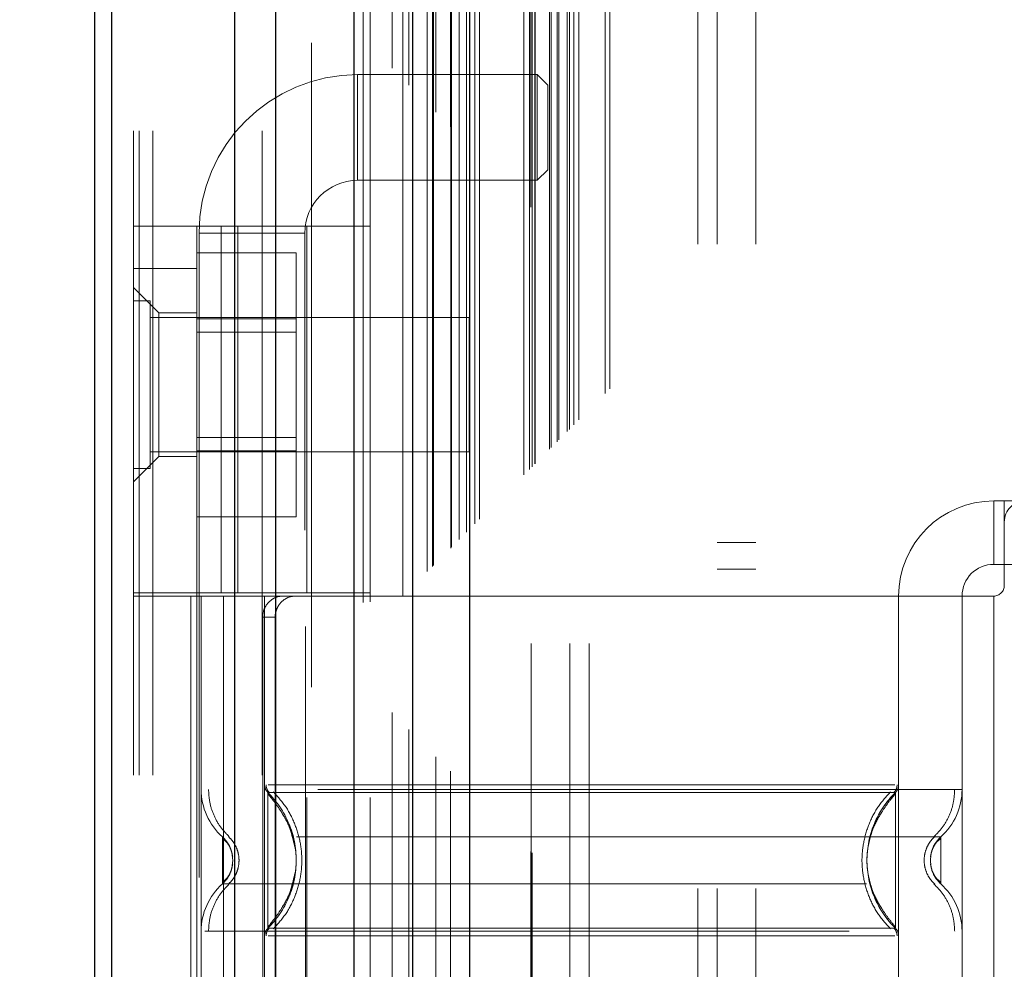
# Model space of a CAD drawing. Header units: inches. Extents: x 0.2 to 10.8, y 0.2 to 8.2.
# Tile 67 of 127: x 2.898 to 3.05, y 4.969 to 5.116. Entities that reach past the tile are written whole.
import ezdxf

# ---------------------------------------------------------------- set-up
doc = ezdxf.new("R2010")
doc.units = ezdxf.units.IN
doc.header["$MEASUREMENT"] = 0
doc.linetypes.add('HIDDEN', pattern=[0.07500000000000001, 0.05, -0.025])
doc.layers.add('DIMENSIONS', color=140, linetype='Continuous')
doc.styles.add('SLDTEXTSTYLE0', font='TXT', dxfattribs={"width": 0.7})
doc.dimstyles.new('SLDDIMSTYLE0', dxfattribs={"dimtxt": 0.0849609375, "dimasz": 0.13, "dimexe": 0, "dimexo": 0.0625, "dimgap": 0.021240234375, "dimtad": 0, "dimtih": 1, "dimtoh": 1, "dimlfac": 12, "dimrnd": 1e-09, "dimzin": 12, "dimdsep": 46, "dimtxsty": 'SLDTEXTSTYLE0', "dimsah": 1, "dimcen": 0.09, "dimadec": 0, "dimazin": 3, "dimtfac": 1, "dimtofl": 0, "dimtmove": 0, "dimatfit": 3, "dimfxl": 0, "dimfrac": 2, "dimtolj": 1, "dimtzin": 12, "dimarcsym": 0})

# ---------------------------------------------------------------- blocks, each defined once
blk = doc.blocks.new('_D_1')
at = {"layer": 'DIMENSIONS'}
for p, q in [((3.146982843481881, 5.21210026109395), (2.498092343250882, 5.21210026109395)), ((2.623092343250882, 5.21210026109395), (2.623092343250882, 4.388212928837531)), ((2.461518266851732, 4.234161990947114), (2.432988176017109, 4.234161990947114)), ((2.432988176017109, 4.234161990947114), (2.432988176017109, 4.09913112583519)), ((2.784666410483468, 4.234161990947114), (2.813196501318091, 4.234161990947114)), ((2.813196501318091, 4.234161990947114), (2.813196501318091, 4.09913112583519)), ((2.432988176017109, 4.09913112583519), (2.461518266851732, 4.09913112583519)), ((2.813196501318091, 4.09913112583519), (2.784666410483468, 4.09913112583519)), ((2.623092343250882, 3.221822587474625), (2.623092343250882, 4.080111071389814)), ((3.146982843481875, 3.221822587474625), (2.498092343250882, 3.221822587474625))]:
    blk.add_line(p, q, dxfattribs=at)
for points in [[(2.623092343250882, 5.21210026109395), (2.603092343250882, 5.08210026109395), (2.643092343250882, 5.08210026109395)], [(2.623092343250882, 3.221822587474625), (2.643092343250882, 3.351822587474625), (2.603092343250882, 3.351822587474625)]]:
    blk.add_solid(points, dxfattribs=at)
at = {"layer": 'DIMENSIONS', "char_height": 0.08333333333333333, "attachment_point": 1, "style": 'SLDTEXTSTYLE0'}
for s, insert in [('23.88', (2.461518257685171, 4.360604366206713)), ('606.6', (2.461518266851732, 4.206553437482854))]:
    blk.add_mtext(s, dxfattribs=dict(at, insert=insert))

msp = doc.modelspace()

# ---------------------------------------------------------------- linework, layer by layer
at = {"color": 7, "linetype": 'HIDDEN', "lineweight": 18}
for p, q in [((2.918267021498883, 2.999052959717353), (2.918267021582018, 5.895670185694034)), ((2.915267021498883, 2.999052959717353), (2.915267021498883, 5.444200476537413)), ((2.916145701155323, 2.999052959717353), (2.916145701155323, 5.443702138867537)), ((2.918267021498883, 2.999052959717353), (2.918267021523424, 5.442704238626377)), ((2.935221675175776, 2.999052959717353), (2.935221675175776, 5.434728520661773)), ((2.937342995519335, 2.999052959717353), (2.937342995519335, 5.43446962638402)), ((2.941965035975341, 5.422147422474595), (2.941965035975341, 3.011772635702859)), ((2.942888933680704, 3.012687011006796), (2.942888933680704, 5.42123583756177)), ((2.950892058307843, 3.025849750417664), (2.950892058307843, 5.408073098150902)), ((2.952025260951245, 3.025956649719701), (2.952025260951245, 5.407966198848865)), ((2.955391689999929, 5.408765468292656), (2.955391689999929, 3.02515738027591)), ((2.957093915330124, 3.026891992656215), (2.957093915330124, 5.40703085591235)), ((2.957999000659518, 5.406125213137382), (2.957999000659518, 3.02779526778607)), ((2.960843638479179, 3.030641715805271), (2.960843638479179, 5.403281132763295)), ((2.961657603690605, 3.031455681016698), (2.961657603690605, 5.402467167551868)), ((2.961807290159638, 3.03160536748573), (2.961807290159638, 5.402317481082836)), ((2.962214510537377, 5.401919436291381), (2.962214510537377, 3.03201515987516)), ((2.964476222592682, 5.399680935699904), (2.964476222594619, 3.034241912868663)), ((2.964507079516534, 3.034303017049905), (2.964507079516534, 5.399621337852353)), ((2.96464103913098, 3.034439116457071), (2.96464103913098, 5.399483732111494)), ((2.965835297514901, 3.035636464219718), (2.965835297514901, 5.398285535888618)), ((2.966960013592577, 3.036758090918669), (2.966960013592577, 5.397164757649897)), ((2.967430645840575, 5.396735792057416), (2.967430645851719, 3.037187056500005)), ((2.968262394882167, 3.038060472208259), (2.968262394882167, 5.395862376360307)), ((2.968993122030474, 3.038791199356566), (2.968993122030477, 5.395131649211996)), ((2.975877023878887, 3.045675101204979), (2.975877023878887, 5.388247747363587)), ((2.976710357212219, 3.046508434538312), (2.976710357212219, 5.387414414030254)), ((2.977127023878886, 5.386997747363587), (2.977127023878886, 3.046925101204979)), ((2.977127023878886, 3.046925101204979), (2.977127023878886, 5.386997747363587)), ((2.977543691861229, 3.047341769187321), (2.977543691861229, 5.386581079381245)), ((2.977591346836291, 3.047372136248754), (2.977591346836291, 5.386538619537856)), ((2.97983535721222, 3.049633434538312), (2.97983535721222, 5.384289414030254)), ((2.97983535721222, 3.049633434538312), (2.97983535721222, 5.384289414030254)), ((2.980076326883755, 3.049874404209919), (2.980076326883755, 5.384048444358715)), ((2.9810055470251, 3.050803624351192), (2.9810055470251, 5.383119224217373)), ((2.981293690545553, 3.051091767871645), (2.981293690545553, 5.382831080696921)), ((2.98291624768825, 3.052694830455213), (2.98291624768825, 5.381226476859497)), ((2.983623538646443, 3.053421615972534), (2.983623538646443, 5.380501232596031)), ((2.984396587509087, 3.054194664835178), (2.984396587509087, 5.379728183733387)), ((2.98848704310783, 3.058285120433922), (2.98848704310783, 5.375637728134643)), ((2.98921548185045, 3.059016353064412), (2.98921548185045, 5.374927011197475)), ((3.002850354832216, 3.08146962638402), (3.002850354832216, 5.352386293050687)), ((3.002850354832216, 3.08146962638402), (3.002850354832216, 5.352386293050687)), ((3.005850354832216, 3.08146962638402), (3.005850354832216, 5.352386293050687)), ((3.011850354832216, 3.08146962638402), (3.011850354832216, 5.352386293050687)), ((2.976982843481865, 3.119503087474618), (2.976982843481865, 5.314419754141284)), ((2.982982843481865, 3.119503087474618), (2.982982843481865, 5.314419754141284)), ((2.985982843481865, 3.119503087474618), (2.985982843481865, 5.314419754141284)), ((2.985982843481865, 3.119503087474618), (2.985982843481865, 5.314419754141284)), ((2.950043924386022, 5.091359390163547), (2.950043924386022, 5.107763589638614)), ((2.977931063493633, 5.107763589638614), (2.950043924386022, 5.107763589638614)), ((2.977931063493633, 5.107763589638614), (2.977931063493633, 5.091359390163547)), ((2.97957148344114, 5.106123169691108), (2.977931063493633, 5.107763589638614)), ((2.97957148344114, 5.106123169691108), (2.97957148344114, 5.092999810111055)), ((2.977931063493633, 5.091359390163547), (2.97957148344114, 5.092999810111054)), ((2.950043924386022, 5.091359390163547), (2.977931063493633, 5.091359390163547)), ((2.915267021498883, 5.08425965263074), (2.95201242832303, 5.08425965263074)), ((2.925109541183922, 5.027337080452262), (2.925109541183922, 5.08425965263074)), ((2.928884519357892, 5.027337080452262), (2.928884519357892, 5.08425965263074)), ((2.931431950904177, 5.08425965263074), (2.931431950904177, 5.027337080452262)), ((2.94216990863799, 5.027337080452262), (2.94216990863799, 5.08425965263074)), ((2.95201242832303, 5.027337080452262), (2.95201242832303, 5.08425965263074)), ((2.925437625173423, 5.083157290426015), (2.941841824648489, 5.083157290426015)), ((2.925437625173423, 5.083157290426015), (2.925437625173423, 4.83709429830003)), ((2.941841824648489, 4.83709429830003), (2.941841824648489, 5.083157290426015)), ((2.925109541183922, 5.080132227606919), (2.940526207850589, 5.080132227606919)), ((2.940526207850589, 5.069884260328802), (2.940526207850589, 5.080132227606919)), ((2.915267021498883, 5.077697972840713), (2.925109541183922, 5.077697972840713)), ((2.919204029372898, 5.070808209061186), (2.915267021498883, 5.074745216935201)), ((2.91787118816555, 5.07265712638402), (2.915267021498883, 5.07265712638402)), ((2.91787118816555, 5.046615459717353), (2.91787118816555, 5.07265712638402)), ((2.967350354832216, 5.070052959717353), (2.91787118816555, 5.070052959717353)), ((2.919204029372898, 5.070808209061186), (2.919204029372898, 5.059653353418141)), ((2.925109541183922, 5.070808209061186), (2.919204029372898, 5.070808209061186)), ((2.925109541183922, 5.069884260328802), (2.940526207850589, 5.069884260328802)), ((2.940526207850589, 5.049388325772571), (2.940526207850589, 5.069884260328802)), ((2.967350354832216, 5.04921962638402), (2.967350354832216, 5.070052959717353)), ((2.940526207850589, 5.067798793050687), (2.925109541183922, 5.067798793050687)), ((2.919204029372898, 5.059653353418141), (2.919204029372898, 5.048498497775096)), ((2.925109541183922, 5.051473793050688), (2.940526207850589, 5.051473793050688)), ((2.915267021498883, 5.044561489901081), (2.919204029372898, 5.048498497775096)), ((2.91787118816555, 5.04921962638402), (2.967350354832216, 5.04921962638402)), ((2.919204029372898, 5.048498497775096), (2.925109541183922, 5.048498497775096)), ((2.925109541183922, 5.049388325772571), (2.940526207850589, 5.049388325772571)), ((2.940526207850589, 5.039140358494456), (2.940526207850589, 5.049388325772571)), ((2.915267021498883, 5.046615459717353), (2.91787118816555, 5.046615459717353)), ((3.048797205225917, 5.041608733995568), (3.048797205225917, 5.03176621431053)), ((3.048797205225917, 5.041608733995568), (3.050437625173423, 5.041608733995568)), ((3.050437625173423, 5.041608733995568), (3.05207804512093, 5.041608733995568)), ((3.050437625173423, 5.038327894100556), (3.050437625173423, 5.041608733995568)), ((2.925109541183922, 5.039140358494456), (2.940526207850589, 5.039140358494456)), ((3.050437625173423, 5.038327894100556), (3.050437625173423, 5.028485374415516)), ((3.011850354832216, 5.035177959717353), (3.005850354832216, 5.035177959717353)), ((3.050437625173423, 5.03176621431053), (3.048797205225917, 5.03176621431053)), ((3.05207804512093, 5.03176621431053), (3.050437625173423, 5.03176621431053)), ((3.005850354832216, 5.031011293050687), (3.011850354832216, 5.031011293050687)), ((2.95201242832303, 5.027337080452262), (2.915267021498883, 5.027337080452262)), ((2.925109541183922, 5.027337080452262), (2.925109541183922, 5.02684495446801)), ((2.95201242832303, 5.02684495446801), (2.915267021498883, 5.02684495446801)), ((2.924174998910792, 5.02684495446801), (2.924174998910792, 4.895611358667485)), ((2.925109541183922, 5.02684495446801), (2.925109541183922, 4.895611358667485)), ((2.925765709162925, 5.02684495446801), (2.925765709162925, 4.895611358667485)), ((2.925765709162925, 5.02684495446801), (2.925765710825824, 4.996838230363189)), ((2.929245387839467, 5.02684495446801), (2.929245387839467, 4.895611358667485)), ((2.935608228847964, 5.02684495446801), (2.935608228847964, 4.895611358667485)), ((2.935608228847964, 5.02684495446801), (2.935608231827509, 4.997548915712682)), ((2.94216990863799, 4.895611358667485), (2.94216990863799, 5.02684495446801)), ((3.034033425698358, 5.02684495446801), (2.95201242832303, 5.02684495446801)), ((2.95201242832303, 4.895611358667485), (2.95201242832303, 5.02684495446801)), ((3.034033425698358, 5.02684495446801), (3.034033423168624, 4.997548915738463)), ((3.048797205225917, 5.02684495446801), (3.034033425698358, 5.02684495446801)), ((3.034033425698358, 5.02684495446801), (3.034033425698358, 4.895611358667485)), ((3.043875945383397, 5.02684495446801), (3.043875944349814, 4.996838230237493)), ((3.043875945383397, 5.02684495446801), (3.043875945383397, 4.895611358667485)), ((3.048797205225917, 5.02684495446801), (3.048797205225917, 4.895611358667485)), ((3.048797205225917, 5.02684495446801), (3.048797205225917, 4.895611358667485)), ((2.935315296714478, 5.023564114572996), (2.935315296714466, 4.898892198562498)), ((2.937248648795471, 5.023564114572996), (2.935315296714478, 5.023564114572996)), ((2.937248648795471, 5.023564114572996), (2.937248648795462, 4.898892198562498)), ((2.93694205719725, 4.995127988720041), (2.93609934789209, 4.996378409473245)), ((3.033542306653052, 4.995956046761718), (3.033542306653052, 4.996378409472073)), ((2.93068553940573, 4.985834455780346), (2.930596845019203, 4.986651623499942)), ((2.930596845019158, 4.985017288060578), (2.930685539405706, 4.985834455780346)), ((2.930686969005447, 4.985834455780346), (2.930599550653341, 4.98663841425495)), ((2.930599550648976, 4.985030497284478), (2.930686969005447, 4.985834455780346)), ((3.039042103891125, 4.986638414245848), (3.038954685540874, 4.985834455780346)), ((3.038954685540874, 4.985834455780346), (3.039042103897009, 4.985030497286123)), ((2.936099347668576, 4.975290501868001), (2.93694205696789, 4.976540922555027)), ((3.033542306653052, 4.975290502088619), (3.033542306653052, 4.975712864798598)), ((2.926339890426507, 4.974830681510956), (3.043875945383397, 4.974830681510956))]:
    msp.add_line(p, q, dxfattribs=at)
at = {"color": 7, "linetype": 'Continuous', "lineweight": 25}
for p, q in [((2.909267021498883, 2.999052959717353), (2.909267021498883, 5.444882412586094)), ((2.911903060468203, 2.999052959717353), (2.911903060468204, 5.443702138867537)), ((2.930979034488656, 2.999052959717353), (2.930979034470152, 5.434728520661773)), ((2.937342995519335, 2.999052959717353), (2.937342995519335, 5.43446962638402)), ((2.949482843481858, 5.408765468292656), (2.949482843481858, 3.02515738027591)), ((2.95856737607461, 5.399680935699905), (2.958567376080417, 3.034241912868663)), ((2.967430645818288, 5.396735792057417), (2.967430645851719, 3.037187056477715))]:
    msp.add_line(p, q, dxfattribs=at)
at = {"color": 7, "linetype": 'HIDDEN', "lineweight": 18, "flags": 128}
msp.add_lwpolyline([(2.976923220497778, 5.387186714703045), (2.976924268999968, 4.191929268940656), (2.976923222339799, 3.046743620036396)], dxfattribs=at)
at = {"color": 7, "linetype": 'HIDDEN', "lineweight": 18}
for centre, radius, start, end in [((2.950043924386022, 5.083157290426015), 0.02460629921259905, 90, 180), ((2.950043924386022, 5.083157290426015), 0.008202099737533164, 90, 180), ((3.048797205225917, 5.02684495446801), 0.01476377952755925, 90, 180), ((3.053718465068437, 5.038327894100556), 0.003280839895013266, 90, 180), ((3.048797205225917, 5.02684495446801), 0.004921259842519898, 90, 180), ((3.048797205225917, 5.028485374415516), 0.001640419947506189, 270.0000000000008, 0), ((2.935608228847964, 4.996838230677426), 0.009842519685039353, 180.0000000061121, 228.2366022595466), ((2.937248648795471, 4.997548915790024), 0.001640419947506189, 180.0000000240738, 225.5237275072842), ((3.032393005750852, 4.997548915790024), 0.001640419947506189, 314.4762724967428, 359.9999999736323), ((3.034033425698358, 4.996838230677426), 0.009842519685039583, 311.7633977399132, 0), ((2.935608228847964, 4.974830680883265), 0.009842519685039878, 131.7633977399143, 180), ((3.034033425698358, 4.974830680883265), 0.009842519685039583, 0, 48.23660226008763), ((2.937248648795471, 4.974119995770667), 0.001640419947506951, 134.476272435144, 180), ((3.032393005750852, 4.974119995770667), 0.001640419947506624, 2.751638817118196e-08, 45.52372749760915)]:
    msp.add_arc(centre, radius, start, end, dxfattribs=at)
for points, knots in [([(2.982593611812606, 3.052400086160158), (2.982591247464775, 3.057351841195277), (2.982585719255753, 3.068929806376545), (2.982588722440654, 3.087245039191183), (2.982590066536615, 3.107133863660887), (2.982589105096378, 3.135833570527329), (2.982589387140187, 3.173253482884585), (2.982589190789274, 3.259363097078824), (2.982589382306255, 3.428631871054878), (2.982589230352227, 3.758507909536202), (2.98258950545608, 4.261824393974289), (2.98258860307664, 4.78086957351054), (2.982590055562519, 5.131010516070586), (2.982589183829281, 5.259629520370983), (2.982589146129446, 5.281013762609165), (2.982590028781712, 5.30249887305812), (2.98258925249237, 5.32412670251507), (2.982585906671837, 5.345032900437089), (2.982592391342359, 5.363721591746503), (2.982600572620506, 5.375577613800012), (2.982612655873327, 5.381065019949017), (2.982613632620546, 5.381508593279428)], [0, 0, 0, 0, 0.006378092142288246, 0.01491296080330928, 0.02359086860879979, 0.03199582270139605, 0.05187951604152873, 0.07178945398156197, 0.1429090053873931, 0.2699055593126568, 0.4966851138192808, 0.7912040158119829, 0.9384598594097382, 0.9476829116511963, 0.95687126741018, 0.966003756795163, 0.9753567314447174, 0.9847289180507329, 0.9929319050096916, 0.9994286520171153, 1, 1, 1, 1]), ([(2.938403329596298, 5.02684495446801), (2.938038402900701, 5.02684495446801), (2.93765899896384, 5.026769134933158), (2.936923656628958, 5.026454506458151), (2.936571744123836, 5.026215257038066), (2.935978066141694, 5.025610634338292), (2.935733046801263, 5.025241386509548), (2.935403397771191, 5.024440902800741), (2.935315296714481, 5.024004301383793), (2.935315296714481, 5.023564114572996)], [0, 0, 0, 0, 0.25, 0.25, 0.5, 0.5, 0.75, 0.75, 1, 1, 1, 1]), ([(2.93724864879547, 5.023564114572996), (2.93724864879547, 5.023998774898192), (2.937332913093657, 5.024425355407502), (2.937656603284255, 5.02522165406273), (2.937895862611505, 5.025586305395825), (2.938485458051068, 5.026191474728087), (2.938840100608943, 5.026435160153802), (2.939595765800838, 5.026759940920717), (2.940003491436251, 5.02684495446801), (2.940407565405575, 5.02684495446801)], [0, 0, 0, 0, 0.25, 0.25, 0.5, 0.5, 0.75, 0.75, 1, 1, 1, 1]), ([(3.043875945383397, 4.996838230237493), (3.043656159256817, 4.996838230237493), (3.043216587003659, 4.996838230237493), (3.039705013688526, 4.996838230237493), (3.034247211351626, 4.996838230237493), (3.026846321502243, 4.996838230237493), (3.017842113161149, 4.996838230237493), (3.00756578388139, 4.996838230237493), (2.996416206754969, 4.996838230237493), (2.984820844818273, 4.996838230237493), (2.973225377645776, 4.996838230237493), (2.962076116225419, 4.996838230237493), (2.951798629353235, 4.996838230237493), (2.94279873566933, 4.996838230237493), (2.935381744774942, 4.996838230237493), (2.929984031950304, 4.996838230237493), (2.926878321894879, 4.996838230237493), (2.926473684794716, 4.996838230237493), (2.926339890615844, 4.996838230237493)], [0, 0, 0, 0, 0.06454114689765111, 0.1290822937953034, 0.1936234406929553, 0.2581645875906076, 0.3227057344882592, 0.3872468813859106, 0.4517880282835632, 0.5163291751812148, 0.580870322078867, 0.645411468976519, 0.7099526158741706, 0.7744937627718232, 0.8390349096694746, 0.9035760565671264, 0.9681172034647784, 1, 1, 1, 1]), ([(2.926906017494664, 4.996838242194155), (2.926947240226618, 4.996150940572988), (2.927030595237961, 4.994761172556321), (2.92769940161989, 4.992766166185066), (2.928722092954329, 4.990934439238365), (2.929687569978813, 4.989950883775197), (2.930164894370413, 4.989464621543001)], [0, 0, 0, 0, 0.247338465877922, 0.5001342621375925, 0.7528702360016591, 1, 1, 1, 1]), ([(2.935845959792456, 4.99755652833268), (2.935851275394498, 4.997447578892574), (2.935862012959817, 4.997227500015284), (2.935965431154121, 4.996911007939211), (2.936117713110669, 4.996615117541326), (2.936266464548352, 4.996453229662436), (2.936340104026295, 4.996373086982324)], [0, 0, 0, 0, 0.2475219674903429, 0.4999966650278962, 0.7524730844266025, 1, 1, 1, 1]), ([(3.033459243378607, 4.997548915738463), (3.033365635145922, 4.997548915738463), (3.033033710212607, 4.997548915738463), (3.030506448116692, 4.997548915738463), (3.026023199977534, 4.997548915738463), (3.019838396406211, 4.997548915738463), (3.012339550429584, 4.997548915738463), (3.003774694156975, 4.997548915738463), (2.994483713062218, 4.997548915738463), (2.984820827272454, 4.997548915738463), (2.975157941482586, 4.997548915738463), (2.965866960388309, 4.997548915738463), (2.957302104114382, 4.997548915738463), (2.949803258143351, 4.997548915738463), (2.943618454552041, 4.997548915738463), (2.939135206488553, 4.997548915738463), (2.936607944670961, 4.997548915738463), (2.936276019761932, 4.997548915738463), (2.936182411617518, 4.997548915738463)], [0, 0, 0, 0, 0.0265656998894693, 0.09419917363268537, 0.161832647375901, 0.2294661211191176, 0.2970995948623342, 0.3647330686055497, 0.4323665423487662, 0.5000000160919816, 0.567633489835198, 0.6352669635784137, 0.7029004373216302, 0.7705339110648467, 0.8381673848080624, 0.9058008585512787, 0.9734343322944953, 1, 1, 1, 1]), ([(2.936954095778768, 4.996476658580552), (2.937615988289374, 4.995748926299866), (2.938939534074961, 4.994293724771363), (2.940314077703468, 4.991644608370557), (2.941191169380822, 4.988803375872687), (2.941492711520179, 4.985834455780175), (2.941191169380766, 4.982865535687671), (2.940314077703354, 4.980024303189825), (2.93893953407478, 4.977375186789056), (2.937615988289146, 4.975919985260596), (2.936954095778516, 4.975192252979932)], [0, 0, 0, 0, 0.1250857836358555, 0.2501263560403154, 0.3751554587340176, 0.5000000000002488, 0.6248445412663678, 0.7498736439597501, 0.8749142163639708, 0.9999999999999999, 0.9999999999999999, 0.9999999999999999, 0.9999999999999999]), ([(3.032792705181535, 4.975192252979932), (3.032129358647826, 4.975919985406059), (3.030802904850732, 4.977375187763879), (3.029425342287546, 4.980024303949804), (3.028546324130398, 4.982865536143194), (3.028244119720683, 4.985834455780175), (3.028546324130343, 4.988803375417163), (3.029425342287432, 4.991644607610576), (3.030802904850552, 4.99429372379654), (3.032129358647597, 4.995748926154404), (3.032792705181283, 4.996476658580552)], [0, 0, 0, 0, 0.1250856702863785, 0.2501262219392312, 0.3751553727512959, 0.4999999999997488, 0.6248446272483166, 0.7498737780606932, 0.8749143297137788, 0.9999999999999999, 0.9999999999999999, 0.9999999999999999, 0.9999999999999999]), ([(3.033301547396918, 4.996373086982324), (3.033375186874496, 4.996453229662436), (3.033523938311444, 4.996615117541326), (3.033676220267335, 4.996911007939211), (3.033779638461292, 4.997227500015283), (3.033790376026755, 4.997447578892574), (3.033795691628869, 4.99755652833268)], [0, 0, 0, 0, 0.2475269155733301, 0.5000033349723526, 0.7524780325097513, 1, 1, 1, 1]), ([(3.039476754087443, 4.989464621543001), (3.039954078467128, 4.989950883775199), (3.040919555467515, 4.990934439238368), (3.041942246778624, 4.992766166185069), (3.042611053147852, 4.994761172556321), (3.042694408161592, 4.996150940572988), (3.042735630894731, 4.996838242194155)], [0, 0, 0, 0, 0.2471297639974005, 0.4998657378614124, 0.7526615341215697, 1, 1, 1, 1]), ([(3.03354230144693, 4.996378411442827), (3.033549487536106, 4.996378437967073), (3.032270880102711, 4.996378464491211), (3.027394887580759, 4.996378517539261), (3.023782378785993, 4.996378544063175), (3.014760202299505, 4.996378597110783), (3.009356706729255, 4.996378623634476), (2.997574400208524, 4.996378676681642), (2.99119786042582, 4.996378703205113), (2.978444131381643, 4.996378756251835), (2.972067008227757, 4.996378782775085), (2.960285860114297, 4.996378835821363), (2.954880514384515, 4.996378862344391), (2.945859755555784, 4.996378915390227), (2.942246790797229, 4.996378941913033), (2.937370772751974, 4.996378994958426), (2.936089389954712, 4.996379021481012), (2.936099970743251, 4.996379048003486)], [0, 0, 0, 0, 0.125, 0.125, 0.25, 0.25, 0.375, 0.375, 0.5, 0.5, 0.625, 0.625, 0.75, 0.75, 0.875, 0.875, 1, 1, 1, 1]), ([(2.936099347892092, 4.996378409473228), (2.936099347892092, 4.996406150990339), (2.936099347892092, 4.994656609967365), (2.936099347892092, 4.989974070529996), (2.936099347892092, 4.985834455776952), (2.936099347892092, 4.981694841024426), (2.936099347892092, 4.977012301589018), (2.936099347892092, 4.975262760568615), (2.936099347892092, 4.975290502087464)], [6.283185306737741, 6.283185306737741, 6.283185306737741, 6.283185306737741, 7.068583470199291, 7.46128255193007, 7.85398163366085, 8.24668071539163, 8.6393797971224, 9.42477796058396, 9.42477796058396, 9.42477796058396, 9.42477796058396]), ([(2.940452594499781, 4.987310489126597), (2.940223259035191, 4.988516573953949), (2.939836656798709, 4.990549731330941), (2.938459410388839, 4.992989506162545), (2.937246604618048, 4.994808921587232), (2.936499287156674, 4.995697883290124), (2.936099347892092, 4.996173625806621)], [0, 0, 0, 0, 0.3903267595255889, 0.657993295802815, 0.8169694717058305, 1, 1, 1, 1]), ([(3.033542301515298, 4.975290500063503), (3.030727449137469, 4.978021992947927), (3.027507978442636, 4.985834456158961), (3.030727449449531, 4.993646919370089), (3.033542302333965, 4.996378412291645)], [0.02713175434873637, 0.02713175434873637, 0.02713175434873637, 0.02713175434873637, 0.499999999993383, 0.9728682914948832, 0.9728682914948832, 0.9728682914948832, 0.9728682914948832]), ([(3.033542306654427, 4.996173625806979), (3.033142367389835, 4.995697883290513), (3.032395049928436, 4.994808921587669), (3.031182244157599, 4.99298950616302), (3.029804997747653, 4.990549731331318), (3.029418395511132, 4.988516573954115), (3.029189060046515, 4.987310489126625)], [0, 0, 0, 0, 0.1830305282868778, 0.3420067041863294, 0.609673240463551, 1, 1, 1, 1]), ([(3.033542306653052, 4.975712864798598), (3.033542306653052, 4.975805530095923), (3.033542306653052, 4.976093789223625), (3.033542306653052, 4.978238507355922), (3.033542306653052, 4.981680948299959), (3.033542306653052, 4.985834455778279), (3.033542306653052, 4.989987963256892), (3.033542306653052, 4.993430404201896), (3.033542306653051, 4.995575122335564), (3.033542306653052, 4.995863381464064), (3.033542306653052, 4.995956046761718)], [0, 0, 0, 0, 0.06819172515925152, 0.2121278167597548, 0.3560639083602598, 0.4999999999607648, 0.6439360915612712, 0.787872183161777, 0.9318082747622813, 1, 1, 1, 1]), ([(2.93947663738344, 4.980701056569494), (2.940000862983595, 4.982412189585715), (2.941049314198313, 4.985834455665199), (2.940000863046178, 4.989256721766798), (2.939476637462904, 4.990967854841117)], [0, 0, 0, 0, 0.4999999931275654, 1, 1, 1, 1]), ([(3.040589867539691, 4.989495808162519), (3.040599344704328, 4.989495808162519), (3.037320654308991, 4.989495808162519), (3.024643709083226, 4.989495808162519), (3.006981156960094, 4.989495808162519), (2.984820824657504, 4.989495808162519), (2.962660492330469, 4.989495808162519), (2.944997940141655, 4.989495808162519), (2.932320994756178, 4.989495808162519), (2.929042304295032, 4.989495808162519), (2.929051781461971, 4.989495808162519)], [4.71241410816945, 4.71241410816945, 4.71241410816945, 4.71241410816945, 5.15721612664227, 5.4883921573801, 5.8858033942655, 6.2832146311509, 6.68062586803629, 7.07803710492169, 7.40921313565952, 7.854015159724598, 7.854015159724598, 7.854015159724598, 7.854015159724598]), ([(2.930143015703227, 4.988029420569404), (2.930018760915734, 4.988270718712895), (2.929736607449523, 4.988818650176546), (2.929297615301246, 4.989252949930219), (2.929051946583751, 4.98949599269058)], [0, 0, 0, 0, 0.4403801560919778, 1, 1, 1, 1]), ([(2.9290525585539, 4.989496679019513), (2.9290525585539, 4.989496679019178), (2.9290525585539, 4.989401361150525), (2.9290525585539, 4.989034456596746), (2.9290525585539, 4.988763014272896), (2.9290525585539, 4.988085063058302), (2.9290525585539, 4.987678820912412), (2.9290525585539, 4.986793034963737), (2.9290525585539, 4.986313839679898), (2.9290525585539, 4.985355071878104), (2.9290525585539, 4.984875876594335), (2.9290525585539, 4.983990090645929), (2.9290525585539, 4.983583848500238), (2.9290525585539, 4.982905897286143), (2.9290525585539, 4.98263445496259), (2.9290525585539, 4.982267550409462), (2.9290525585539, 4.982172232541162), (2.9290525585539, 4.982172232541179)], [0, 0, 0, 0, 0.125, 0.125, 0.25, 0.25, 0.375, 0.375, 0.5, 0.5, 0.625, 0.625, 0.75, 0.75, 0.875, 0.875, 1, 1, 1, 1]), ([(2.930365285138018, 4.987498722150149), (2.930330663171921, 4.987612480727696), (2.930195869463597, 4.98805537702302), (2.929769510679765, 4.988757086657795), (2.929291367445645, 4.989250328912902), (2.929052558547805, 4.98949667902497)], [0, 0, 0, 0, 0.1474872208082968, 0.574212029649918, 1, 1, 1, 1]), ([(2.930658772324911, 4.986349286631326), (2.930609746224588, 4.986647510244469), (2.930510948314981, 4.987248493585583), (2.930160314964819, 4.988054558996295), (2.929684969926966, 4.988748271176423), (2.929264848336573, 4.9890556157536), (2.929052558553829, 4.989210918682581)], [0, 0, 0, 0, 0.2435770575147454, 0.4908590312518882, 0.7427282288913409, 1, 1, 1, 1]), ([(2.930000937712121, 4.989528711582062), (2.930243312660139, 4.989282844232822), (2.930728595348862, 4.988790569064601), (2.931237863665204, 4.987872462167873), (2.931565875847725, 4.986878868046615), (2.931680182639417, 4.985834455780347), (2.931565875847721, 4.984790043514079), (2.931237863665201, 4.983796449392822), (2.930728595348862, 4.982878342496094), (2.930243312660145, 4.982386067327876), (2.930000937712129, 4.982140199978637)], [0, 0, 0, 0, 0.1248322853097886, 0.2499389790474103, 0.3751056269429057, 0.5000000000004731, 0.6248943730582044, 0.7500610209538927, 0.875167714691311, 1, 1, 1, 1]), ([(3.039640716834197, 4.982140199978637), (3.039398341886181, 4.982386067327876), (3.038913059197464, 4.982878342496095), (3.038403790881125, 4.983796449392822), (3.038075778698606, 4.98479004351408), (3.037961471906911, 4.985834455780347), (3.038075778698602, 4.986878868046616), (3.038403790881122, 4.987872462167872), (3.038913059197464, 4.988790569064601), (3.039398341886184, 4.989282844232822), (3.039640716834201, 4.989528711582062)], [0, 0, 0, 0, 0.1248322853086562, 0.2499389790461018, 0.3751056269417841, 0.4999999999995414, 0.6248943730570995, 0.7500610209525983, 0.8751677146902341, 0.9999999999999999, 0.9999999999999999, 0.9999999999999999, 0.9999999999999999]), ([(3.040589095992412, 4.989210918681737), (3.040376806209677, 4.989055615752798), (3.039956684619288, 4.988748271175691), (3.039481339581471, 4.98805455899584), (3.039130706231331, 4.987248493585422), (3.039031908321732, 4.986647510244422), (3.038982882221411, 4.986349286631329)], [0, 0, 0, 0, 0.2572717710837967, 0.5091409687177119, 0.7564229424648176, 1, 1, 1, 1]), ([(3.040589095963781, 4.989496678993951), (3.040350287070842, 4.989250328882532), (3.039872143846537, 4.988757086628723), (3.039445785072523, 4.988055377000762), (3.039310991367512, 4.987612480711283), (3.039276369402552, 4.987498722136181)], [0, 0, 0, 0, 0.4257879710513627, 0.8525127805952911, 1, 1, 1, 1]), ([(3.040589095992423, 4.982172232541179), (3.040589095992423, 4.982172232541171), (3.040589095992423, 4.982267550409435), (3.040589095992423, 4.982634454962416), (3.040589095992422, 4.982905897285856), (3.040589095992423, 4.983583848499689), (3.040589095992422, 4.983990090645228), (3.040589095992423, 4.984875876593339), (3.040589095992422, 4.985355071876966), (3.040589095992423, 4.986313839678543), (3.040589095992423, 4.986793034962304), (3.040589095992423, 4.987678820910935), (3.040589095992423, 4.988085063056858), (3.040589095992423, 4.98876301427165), (3.040589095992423, 4.989034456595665), (3.040589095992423, 4.989401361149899), (3.040589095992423, 4.989496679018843), (3.040589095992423, 4.989496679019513)], [0, 0, 0, 0, 0.125, 0.125, 0.25, 0.25, 0.375, 0.375, 0.5, 0.5, 0.625, 0.625, 0.75, 0.75, 0.875, 0.875, 1, 1, 1, 1]), ([(2.929052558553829, 4.982457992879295), (2.929264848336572, 4.982613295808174), (2.929684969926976, 4.982920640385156), (2.930160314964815, 4.983614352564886), (2.930510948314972, 4.984420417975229), (2.93060974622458, 4.985021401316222), (2.930658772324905, 4.98531962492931)], [0, 0, 0, 0, 0.2572717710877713, 0.50914096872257, 0.7564229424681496, 1, 1, 1, 1]), ([(2.936099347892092, 4.975495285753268), (2.936499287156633, 4.975971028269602), (2.937246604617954, 4.976859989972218), (2.938459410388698, 4.978679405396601), (2.939836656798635, 4.981119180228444), (2.940223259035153, 4.983152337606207), (2.940452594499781, 4.984358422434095)], [0, 0, 0, 0, 0.1830305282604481, 0.3420067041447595, 0.6096732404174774, 0.9999999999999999, 0.9999999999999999, 0.9999999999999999, 0.9999999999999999]), ([(3.029189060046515, 4.984358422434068), (3.029418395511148, 4.983152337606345), (3.029804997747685, 4.98111918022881), (3.03118224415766, 4.978679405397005), (3.032395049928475, 4.976859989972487), (3.033142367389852, 4.975971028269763), (3.033542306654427, 4.975495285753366)], [0, 0, 0, 0, 0.3903267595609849, 0.657993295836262, 0.8169694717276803, 1, 1, 1, 1]), ([(3.038982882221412, 4.985319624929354), (3.039031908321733, 4.98502140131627), (3.039130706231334, 4.984420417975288), (3.039481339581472, 4.983614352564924), (3.039956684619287, 4.982920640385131), (3.040376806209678, 4.982613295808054), (3.040589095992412, 4.982457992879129)], [0, 0, 0, 0, 0.2435770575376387, 0.4908590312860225, 0.7427282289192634, 1, 1, 1, 1]), ([(2.929051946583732, 4.982172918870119), (2.9292976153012, 4.982415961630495), (2.929736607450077, 4.98285026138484), (2.930018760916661, 4.983398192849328), (2.93014301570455, 4.983639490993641)], [0, 0, 0, 0, 0.5596198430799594, 1, 1, 1, 1]), ([(2.92905255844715, 4.982172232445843), (2.929291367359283, 4.982418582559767), (2.929769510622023, 4.982911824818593), (2.930195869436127, 4.983613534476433), (2.930330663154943, 4.984056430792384), (2.930365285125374, 4.984170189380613)], [0, 0, 0, 0, 0.4257879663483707, 0.8525127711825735, 1, 1, 1, 1]), ([(3.03927636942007, 4.984170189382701), (3.039310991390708, 4.984056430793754), (3.039445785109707, 4.983613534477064), (3.039872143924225, 4.982911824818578), (3.040350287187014, 4.982418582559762), (3.040589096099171, 4.982172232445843)], [0, 0, 0, 0, 0.1474872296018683, 0.5742120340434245, 1, 1, 1, 1]), ([(2.93016489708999, 4.982204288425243), (2.929687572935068, 4.981718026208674), (2.928722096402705, 4.980734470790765), (2.927699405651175, 4.978902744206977), (2.927030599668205, 4.976907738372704), (2.926947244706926, 4.975517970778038), (2.926906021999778, 4.974830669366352)], [0, 0, 0, 0, 0.2471297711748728, 0.499865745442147, 0.7526615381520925, 1, 1, 1, 1]), ([(2.929051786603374, 4.982173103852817), (2.929042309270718, 4.982173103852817), (2.932320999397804, 4.982173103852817), (2.94499794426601, 4.982173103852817), (2.962660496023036, 4.982173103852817), (2.984820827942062, 4.982173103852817), (3.006981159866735, 4.982173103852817), (3.024643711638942, 4.982173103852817), (3.037320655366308, 4.982173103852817), (3.040599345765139, 4.982173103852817), (3.040589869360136, 4.982173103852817)], [4.712364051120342, 4.712364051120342, 4.712364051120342, 4.712364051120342, 5.15716607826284, 5.488342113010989, 5.885753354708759, 6.28316459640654, 6.68057583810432, 7.077987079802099, 7.40916311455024, 7.85396503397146, 7.85396503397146, 7.85396503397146, 7.85396503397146]), ([(3.042735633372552, 4.974830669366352), (3.042694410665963, 4.975517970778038), (3.042611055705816, 4.976907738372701), (3.04194224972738, 4.978902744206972), (3.04091955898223, 4.980734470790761), (3.039954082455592, 4.981718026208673), (3.039476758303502, 4.982204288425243)], [0, 0, 0, 0, 0.2473384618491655, 0.5001342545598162, 0.7528702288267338, 1, 1, 1, 1]), ([(2.936340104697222, 4.975295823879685), (2.936266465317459, 4.975215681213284), (2.936117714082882, 4.975053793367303), (2.935965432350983, 4.974757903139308), (2.935862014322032, 4.974441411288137), (2.935851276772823, 4.974221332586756), (2.935845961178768, 4.974112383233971)], [0, 0, 0, 0, 0.2475269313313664, 0.5000033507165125, 0.7524780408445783, 1, 1, 1, 1]), ([(2.93609997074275, 4.975289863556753), (2.936089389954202, 4.975289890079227), (2.937370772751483, 4.975289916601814), (2.942246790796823, 4.975289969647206), (2.945859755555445, 4.975289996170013), (2.954880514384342, 4.975290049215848), (2.960285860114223, 4.975290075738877), (2.972067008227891, 4.975290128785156), (2.978444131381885, 4.975290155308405), (2.991197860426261, 4.975290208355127), (2.997574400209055, 4.975290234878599), (3.009356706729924, 4.975290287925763), (3.014760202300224, 4.975290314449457), (3.023782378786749, 4.975290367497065), (3.027394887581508, 4.975290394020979), (3.03227088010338, 4.975290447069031), (3.033549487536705, 4.975290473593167), (3.033542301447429, 4.975290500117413)], [0, 0, 0, 0, 0.125, 0.125, 0.25, 0.25, 0.375, 0.375, 0.5, 0.5, 0.625, 0.625, 0.75, 0.75, 0.875, 0.875, 1, 1, 1, 1]), ([(3.033795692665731, 4.974112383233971), (3.033790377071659, 4.974221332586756), (3.033779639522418, 4.974441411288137), (3.033676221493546, 4.974757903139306), (3.033523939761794, 4.975053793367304), (3.033375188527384, 4.975215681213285), (3.033301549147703, 4.975295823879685)], [0, 0, 0, 0, 0.2475219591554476, 0.4999966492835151, 0.7524730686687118, 1, 1, 1, 1]), ([(2.93618241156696, 4.974119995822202), (2.93627601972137, 4.974119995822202), (2.936607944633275, 4.974119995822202), (2.939135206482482, 4.974119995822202), (2.943618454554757, 4.974119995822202), (2.949803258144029, 4.974119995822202), (2.957302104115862, 4.974119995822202), (2.965866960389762, 4.974119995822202), (2.975157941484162, 4.974119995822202), (2.984820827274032, 4.974119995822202), (2.994483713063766, 4.974119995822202), (3.00377469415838, 4.974119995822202), (3.012339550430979, 4.974119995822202), (3.019838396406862, 4.974119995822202), (3.026023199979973, 4.974119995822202), (3.030506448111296, 4.974119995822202), (3.033033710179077, 4.974119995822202), (3.033365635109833, 4.974119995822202), (3.033459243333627, 4.974119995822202)], [0, 0, 0, 0, 0.02656567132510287, 0.09419914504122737, 0.1618326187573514, 0.2294660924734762, 0.2970995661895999, 0.3647330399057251, 0.4323665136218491, 0.4999999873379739, 0.5676334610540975, 0.6352669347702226, 0.7029004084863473, 0.7705338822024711, 0.838167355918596, 0.90580082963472, 0.9734343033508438, 0.9999999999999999, 0.9999999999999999, 0.9999999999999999, 0.9999999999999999])]:
    msp.add_open_spline(points, degree=3, knots=knots, dxfattribs=at)
for points in [[(2.940525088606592, 4.985834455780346), (2.940528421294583, 4.987793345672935), (2.939740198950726, 4.991702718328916), (2.937494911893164, 4.995006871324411), (2.936099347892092, 4.996378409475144)], [(3.033542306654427, 4.996378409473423), (3.032146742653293, 4.995006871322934), (3.029901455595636, 4.991702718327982), (3.029113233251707, 4.987793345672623), (3.029116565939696, 4.985834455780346)], [(2.936099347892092, 4.975290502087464), (2.937494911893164, 4.976662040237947), (2.939740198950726, 4.979966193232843), (2.940528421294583, 4.983875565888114), (2.940525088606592, 4.985834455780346)], [(3.029116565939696, 4.985834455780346), (3.029113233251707, 4.983875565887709), (3.029901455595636, 4.979966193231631), (3.032146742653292, 4.976662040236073), (3.033542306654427, 4.975290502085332)]]:
    msp.add_open_spline(points, degree=3, dxfattribs=at)

# ---------------------------------------------------------------- dimensions: what is measured, and where the dimension line sits
at = {"layer": 'DIMENSIONS'}
dim = msp.add_linear_dim(base=(2.623092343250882, 3.221822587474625), p1=(3.196982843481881, 5.21210026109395), p2=(3.196982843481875, 3.221822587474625), angle=90.0000000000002, dimstyle='SLDDIMSTYLE0', dxfattribs=at)
dim.commit()
dim.dimension.update_dxf_attribs({"geometry": '_D_1', "text_midpoint": (2.623092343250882, 4.234162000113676), "dimtype": 160})

doc.saveas('drawing.dxf')
